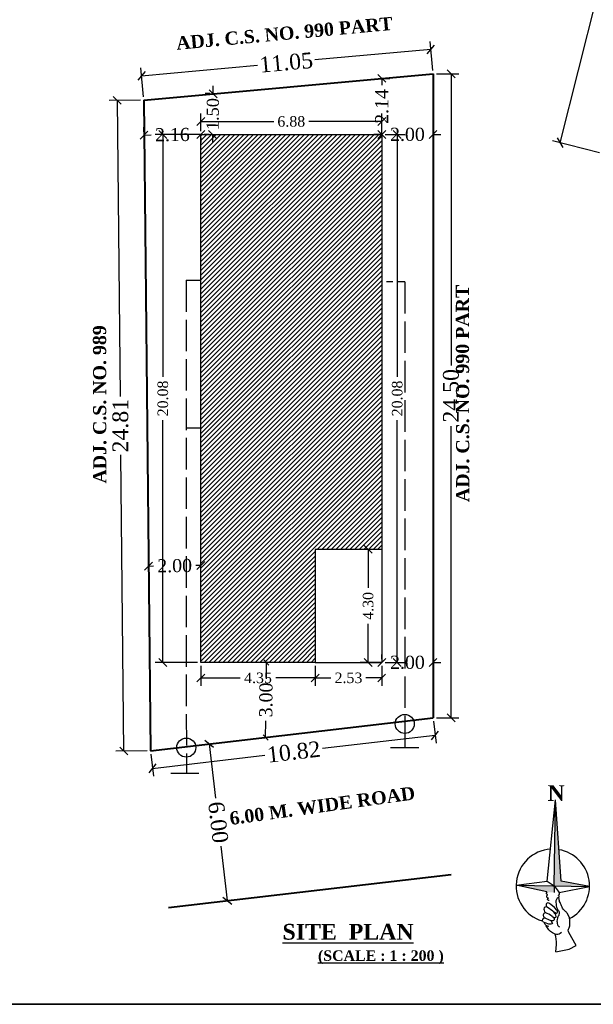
# Model space of a CAD drawing. Header units: metres. Extents: x 1481 to 1844, y -23 to 108.
# Tile 2 of 9: x 1791 to 1802, y -23 to -5. Entities that reach past the tile are written whole.
import ezdxf

# ---------------------------------------------------------------- set-up
doc = ezdxf.new("R2010")
doc.units = ezdxf.units.M
doc.header["$MEASUREMENT"] = 0
doc.linetypes.add('ACAD_ISO02W100', pattern=[15, 12, -3])
doc.linetypes.add('DASHED', pattern=[0.75, 0.5, -0.25])
doc.layers.add('Colours', color=3, linetype='Continuous')
doc.layers.add('outer-name-plate', color=7, linetype='Continuous')
doc.styles.add('FEROZ', font='times.ttf')
doc.styles.get("Standard").update_dxf_attribs({"font": 'times.ttf', "height": 0.23})
doc.dimstyles.new('Copy of Standard', dxfattribs={"dimtxt": 0.23, "dimasz": 0.15, "dimexe": 0.15, "dimexo": 0.0625, "dimgap": 0.09, "dimtad": 0, "dimzin": 0, "dimdsep": 46, "dimtxsty": 'FEROZ', "dimblk": 'OBLIQUE', "dimcen": 0.09, "dimclrd": 250, "dimclre": 251, "dimclrt": 250, "dimadec": 0, "dimazin": 0, "dimtfac": 1, "dimtix": 1, "dimtofl": 0, "dimtmove": 1, "dimatfit": 3, "dimfxl": 0.18, "dimtolj": 1, "dimtzin": 0, "dimlwe": -1, "dimarcsym": 0})

# ---------------------------------------------------------------- blocks, each defined once
blk = doc.blocks.new('_Oblique')
at = {"color": 0, "linetype": 'ByBlock', "lineweight": -2}
blk.add_line((-0.5, -0.5), (0.5, 0.5), dxfattribs=at)
blk = doc.blocks.new('*D253')
at = {"color": 251, "transparency": 16777216}
for p, q in [((1804.524, 2.787), (1803.629, 3.014)), ((1802.024, -7.088), (1801.129, -6.861))]:
    blk.add_line(p, q, dxfattribs=at)
at = {"color": 250, "lineweight": -2, "transparency": 16777216}
for p, q in [((1803.774, 2.977), (1802.665, -1.404)), ((1801.274, -6.898), (1802.384, -2.517))]:
    blk.add_line(p, q, dxfattribs=at)
at = {"color": 250, "lineweight": -2, "transparency": 16777216, "xscale": 0.15, "yscale": 0.15, "zscale": 0.15}
for p, rotation in [((1803.774, 2.977), 75.79323388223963), ((1801.274, -6.898), 255.7932338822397)]:
    blk.add_blockref('_Oblique', p, dxfattribs=dict(at, rotation=rotation))
at = {"color": 250, "transparency": 16777216, "insert": (1802.524, -1.96), "char_height": 0.23, "attachment_point": 5, "rotation": 75.7932, "style": 'FEROZ'}
blk.add_mtext('\\A1;{\\H1.3043x;20.37}', dxfattribs=at)
blk = doc.blocks.new('*D266')
at = {"color": 251, "transparency": 16777216}
for p, q in [((1794.445, -6.677), (1794.445, -6.344)), ((1797.885, -6.677), (1797.885, -6.344))]:
    blk.add_line(p, q, dxfattribs=at)
at = {"color": 250, "lineweight": -2, "transparency": 16777216}
for p, q in [((1794.445, -6.494), (1795.831, -6.494)), ((1797.885, -6.494), (1796.498, -6.494))]:
    blk.add_line(p, q, dxfattribs=at)
at = {"color": 250, "lineweight": -2, "transparency": 16777216, "xscale": 0.15, "yscale": 0.15, "zscale": 0.15, "rotation": 180.0000000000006}
blk.add_blockref('_Oblique', (1794.445, -6.494), dxfattribs=at)
at = {"color": 250, "lineweight": -2, "transparency": 16777216, "xscale": 0.15, "yscale": 0.15, "zscale": 0.15}
blk.add_blockref('_Oblique', (1797.885, -6.494), dxfattribs=at)
at = {"color": 250, "transparency": 16777216, "insert": (1796.165, -6.494), "char_height": 0.23, "attachment_point": 5, "style": 'FEROZ'}
blk.add_mtext('\\A1;{\\H0.86957x;6.88}', dxfattribs=at)
blk = doc.blocks.new('*D267')
at = {"color": 251, "transparency": 16777216}
for p, q in [((1797.947, -6.74), (1798.33, -6.74)), ((1797.947, -16.78), (1798.33, -16.78))]:
    blk.add_line(p, q, dxfattribs=at)
at = {"color": 250, "lineweight": -2, "transparency": 16777216}
for p, q in [((1798.18, -6.74), (1798.18, -11.349)), ((1798.18, -16.78), (1798.18, -12.17))]:
    blk.add_line(p, q, dxfattribs=at)
at = {"color": 250, "lineweight": -2, "transparency": 16777216, "xscale": 0.15, "yscale": 0.15, "zscale": 0.15}
for p, rotation in [((1798.18, -6.74), 90), ((1798.18, -16.78), 270)]:
    blk.add_blockref('_Oblique', p, dxfattribs=dict(at, rotation=rotation))
at = {"color": 250, "transparency": 16777216, "insert": (1798.18, -11.76), "char_height": 0.23, "attachment_point": 5, "rotation": 90, "style": 'FEROZ'}
blk.add_mtext('\\A1;{\\H0.86957x;20.08}', dxfattribs=at)
blk = doc.blocks.new('*D268')
at = {"color": 251, "transparency": 16777216}
for p, q in [((1794.445, -16.842), (1794.445, -17.225)), ((1796.62, -16.842), (1796.62, -17.225))]:
    blk.add_line(p, q, dxfattribs=at)
at = {"color": 250, "lineweight": -2, "transparency": 16777216}
for p, q in [((1794.445, -17.075), (1795.196, -17.075)), ((1796.62, -17.075), (1795.869, -17.075))]:
    blk.add_line(p, q, dxfattribs=at)
at = {"color": 250, "lineweight": -2, "transparency": 16777216, "xscale": 0.15, "yscale": 0.15, "zscale": 0.15}
for p, rotation in [((1794.445, -17.075), 179.9999999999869), ((1796.62, -17.075), 359.9999999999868)]:
    blk.add_blockref('_Oblique', p, dxfattribs=dict(at, rotation=rotation))
at = {"color": 250, "transparency": 16777216, "insert": (1795.532, -17.075), "char_height": 0.23, "attachment_point": 5, "style": 'FEROZ'}
blk.add_mtext('\\A1;{\\H0.86957x;4.35}', dxfattribs=at)
blk = doc.blocks.new('*D269')
at = {"color": 251, "transparency": 16777216}
for p, q in [((1796.62, -16.842), (1796.62, -17.225)), ((1797.884, -16.842), (1797.884, -17.225))]:
    blk.add_line(p, q, dxfattribs=at)
at = {"color": 250, "lineweight": -2, "transparency": 16777216}
for p, q in [((1796.62, -17.075), (1796.919, -17.075)), ((1797.884, -17.075), (1797.585, -17.075))]:
    blk.add_line(p, q, dxfattribs=at)
at = {"color": 250, "lineweight": -2, "transparency": 16777216, "xscale": 0.15, "yscale": 0.15, "zscale": 0.15}
for p, rotation in [((1796.62, -17.075), 179.9999999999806), ((1797.884, -17.075), 359.9999999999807)]:
    blk.add_blockref('_Oblique', p, dxfattribs=dict(at, rotation=rotation))
at = {"color": 250, "transparency": 16777216, "insert": (1797.252, -17.075), "char_height": 0.23, "attachment_point": 5, "style": 'FEROZ'}
blk.add_mtext('\\A1;{\\H0.86957x;2.53}', dxfattribs=at)
blk = doc.blocks.new('*D270')
at = {"color": 251, "transparency": 16777216}
for p, q in [((1797.821, -14.63), (1797.477, -14.63)), ((1797.821, -16.78), (1797.477, -16.78))]:
    blk.add_line(p, q, dxfattribs=at)
at = {"color": 250, "lineweight": -2, "transparency": 16777216}
for p, q in [((1797.627, -14.63), (1797.627, -15.364)), ((1797.627, -16.78), (1797.627, -16.046))]:
    blk.add_line(p, q, dxfattribs=at)
at = {"color": 250, "lineweight": -2, "transparency": 16777216, "xscale": 0.15, "yscale": 0.15, "zscale": 0.15}
for p, rotation in [((1797.627, -14.63), 90), ((1797.627, -16.78), 270)]:
    blk.add_blockref('_Oblique', p, dxfattribs=dict(at, rotation=rotation))
at = {"color": 250, "transparency": 16777216, "insert": (1797.627, -15.705), "char_height": 0.23, "attachment_point": 5, "rotation": 90, "style": 'FEROZ'}
blk.add_mtext('\\A1;{\\H0.86957x;4.30}', dxfattribs=at)
blk = doc.blocks.new('*D258')
at = {"color": 251, "transparency": 16777216}
for p, q in [((1794.382, -6.74), (1793.574, -6.74)), ((1794.382, -16.78), (1793.574, -16.78))]:
    blk.add_line(p, q, dxfattribs=at)
at = {"color": 250, "lineweight": -2, "transparency": 16777216}
for p, q in [((1793.724, -6.74), (1793.724, -11.349)), ((1793.724, -16.78), (1793.724, -12.17))]:
    blk.add_line(p, q, dxfattribs=at)
at = {"color": 250, "lineweight": -2, "transparency": 16777216, "xscale": 0.15, "yscale": 0.15, "zscale": 0.15}
for p, rotation in [((1793.724, -6.74), 90), ((1793.724, -16.78), 270)]:
    blk.add_blockref('_Oblique', p, dxfattribs=dict(at, rotation=rotation))
at = {"color": 250, "transparency": 16777216, "insert": (1793.724, -11.76), "char_height": 0.23, "attachment_point": 5, "rotation": 90, "style": 'FEROZ'}
blk.add_mtext('\\A1;{\\H0.86957x;20.08}', dxfattribs=at)
blk = doc.blocks.new('*D271')
at = {"color": 250, "lineweight": -2, "transparency": 16777216}
for p, q in [((1795.69, -16.78), (1795.687, -17.094)), ((1795.677, -18.205), (1795.68, -17.891))]:
    blk.add_line(p, q, dxfattribs=at)
at = {"color": 250, "lineweight": -2, "transparency": 16777216, "xscale": 0.1, "yscale": 0.1, "zscale": 0.1}
for p, rotation in [((1795.69, -16.78), 89.49793328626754), ((1795.677, -18.205), 269.4979332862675)]:
    blk.add_blockref('_Oblique', p, dxfattribs=dict(at, rotation=rotation))
at = {"color": 250, "transparency": 16777216, "insert": (1795.684, -17.493), "char_height": 0.23, "attachment_point": 5, "rotation": 89.4979, "style": 'FEROZ'}
blk.add_mtext('\\A1;{\\H1.087x;\\C1;3.00}', dxfattribs=at)
blk = doc.blocks.new('*D272')
at = {"color": 251, "transparency": 16777216}
for p, q in [((1794.444, -14.874), (1794.443, -14.787)), ((1793.451, -15.009), (1793.451, -15.097))]:
    blk.add_line(p, q, dxfattribs=at)
at = {"color": 250, "lineweight": -2, "transparency": 16777216}
for p, q in [((1793.45, -14.947), (1793.545, -14.946)), ((1794.445, -14.937), (1794.35, -14.938))]:
    blk.add_line(p, q, dxfattribs=at)
at = {"color": 250, "lineweight": -2, "transparency": 16777216, "xscale": 0.15, "yscale": 0.15, "zscale": 0.15}
for p, rotation in [((1793.45, -14.947), 180.5787255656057), ((1794.445, -14.937), 0.5787255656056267)]:
    blk.add_blockref('_Oblique', p, dxfattribs=dict(at, rotation=rotation))
at = {"color": 250, "transparency": 16777216, "insert": (1793.947, -14.942), "char_height": 0.23, "attachment_point": 5, "rotation": 0.5787, "style": 'FEROZ'}
blk.add_mtext('\\A1;{\\H1.087x;\\C1;2.00}', dxfattribs=at)
blk = doc.blocks.new('*D259')
at = {"color": 250, "lineweight": -2, "transparency": 16777216}
for p, q in [((1797.885, -6.74), (1797.735, -6.74)), ((1798.86, -6.74), (1799.01, -6.74))]:
    blk.add_line(p, q, dxfattribs=at)
at = {"color": 251, "transparency": 16777216}
for p, q in [((1797.885, -6.677), (1797.885, -6.59)), ((1798.86, -6.677), (1798.86, -6.59))]:
    blk.add_line(p, q, dxfattribs=at)
at = {"color": 250, "lineweight": -2, "transparency": 16777216, "xscale": 0.15, "yscale": 0.15, "zscale": 0.15}
blk.add_blockref('_Oblique', (1797.885, -6.74), dxfattribs=at)
at = {"color": 250, "lineweight": -2, "transparency": 16777216, "xscale": 0.15, "yscale": 0.15, "zscale": 0.15, "rotation": 180}
blk.add_blockref('_Oblique', (1798.86, -6.74), dxfattribs=at)
at = {"color": 250, "transparency": 16777216, "insert": (1798.373, -6.74), "char_height": 0.23, "attachment_point": 5, "style": 'FEROZ'}
blk.add_mtext('\\A1;{\\H1.087x;\\C1;2.00}', dxfattribs=at)
blk = doc.blocks.new('*D260')
at = {"color": 251, "transparency": 16777216}
for p, q in [((1793.363, -6.688), (1793.362, -6.601)), ((1794.446, -6.802), (1794.446, -6.89))]:
    blk.add_line(p, q, dxfattribs=at)
at = {"color": 250, "lineweight": -2, "transparency": 16777216}
for p, q in [((1794.445, -6.74), (1794.306, -6.741)), ((1793.364, -6.751), (1793.502, -6.749))]:
    blk.add_line(p, q, dxfattribs=at)
at = {"color": 250, "lineweight": -2, "transparency": 16777216, "xscale": 0.15, "yscale": 0.15, "zscale": 0.15}
for p, rotation in [((1793.364, -6.751), 180.5787255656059), ((1794.445, -6.74), 0.5787255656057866)]:
    blk.add_blockref('_Oblique', p, dxfattribs=dict(at, rotation=rotation))
at = {"color": 250, "transparency": 16777216, "insert": (1793.904, -6.745), "char_height": 0.23, "attachment_point": 5, "rotation": 0.5787, "style": 'FEROZ'}
blk.add_mtext('\\A1;{\\H1.087x;\\C1;2.16}', dxfattribs=at)
blk = doc.blocks.new('*D273')
at = {"color": 251, "transparency": 16777216}
for p, q in [((1794.617, -5.964), (1794.529, -5.963)), ((1794.604, -6.739), (1794.517, -6.737))]:
    blk.add_line(p, q, dxfattribs=at)
at = {"color": 250, "lineweight": -2, "transparency": 16777216}
for p, q in [((1794.679, -5.965), (1794.682, -5.815)), ((1794.666, -6.74), (1794.664, -6.89))]:
    blk.add_line(p, q, dxfattribs=at)
at = {"color": 250, "lineweight": -2, "transparency": 16777216, "xscale": 0.15, "yscale": 0.15, "zscale": 0.15}
for p, rotation in [((1794.679, -5.965), 269.0630521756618), ((1794.666, -6.74), 89.06305217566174)]:
    blk.add_blockref('_Oblique', p, dxfattribs=dict(at, rotation=rotation))
at = {"color": 250, "transparency": 16777216, "insert": (1794.673, -6.352), "char_height": 0.23, "attachment_point": 5, "rotation": 89.0631, "style": 'FEROZ'}
blk.add_mtext('\\A1;{\\C1;1.50}', dxfattribs=at)
blk = doc.blocks.new('*D274')
at = {"color": 250, "lineweight": -2, "transparency": 16777216}
for p, q in [((1797.888, -5.673), (1797.888, -5.804)), ((1797.885, -6.74), (1797.885, -6.609))]:
    blk.add_line(p, q, dxfattribs=at)
at = {"color": 251, "transparency": 16777216}
for p, q in [((1797.951, -5.674), (1798.038, -5.674)), ((1797.947, -6.74), (1798.035, -6.74))]:
    blk.add_line(p, q, dxfattribs=at)
at = {"color": 250, "lineweight": -2, "transparency": 16777216, "xscale": 0.15, "yscale": 0.15, "zscale": 0.15}
for p, rotation in [((1797.888, -5.673), 89.81311165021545), ((1797.885, -6.74), 269.8131116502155)]:
    blk.add_blockref('_Oblique', p, dxfattribs=dict(at, rotation=rotation))
at = {"color": 250, "transparency": 16777216, "insert": (1797.887, -6.207), "char_height": 0.23, "attachment_point": 5, "rotation": 89.8131, "style": 'FEROZ'}
blk.add_mtext('\\A1;{\\H1.087x;\\C1;2.14}', dxfattribs=at)
blk = doc.blocks.new('*D261')
at = {"color": 251, "transparency": 16777216}
for p, q in [((1798.868, -17.897), (1798.917, -18.318)), ((1793.493, -18.522), (1793.542, -18.943))]:
    blk.add_line(p, q, dxfattribs=at)
at = {"color": 250, "lineweight": -2, "transparency": 16777216}
for p, q in [((1798.899, -18.169), (1796.761, -18.418)), ((1793.524, -18.794), (1795.662, -18.545))]:
    blk.add_line(p, q, dxfattribs=at)
at = {"color": 250, "lineweight": -2, "transparency": 16777216, "xscale": 0.15, "yscale": 0.15, "zscale": 0.15}
for p, rotation in [((1798.899, -18.169), 6.632514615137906), ((1793.524, -18.794), 186.6325146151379)]:
    blk.add_blockref('_Oblique', p, dxfattribs=dict(at, rotation=rotation))
at = {"color": 250, "transparency": 16777216, "insert": (1796.212, -18.482), "char_height": 0.23, "attachment_point": 5, "rotation": 6.6325, "style": 'FEROZ'}
blk.add_mtext('\\A1;{\\H1.3043x;\\C1;10.82}', dxfattribs=at)
blk = doc.blocks.new('*D262')
at = {"color": 251, "transparency": 16777216}
for p, q in [((1798.855, -5.523), (1798.805, -4.973)), ((1793.355, -6.023), (1793.305, -5.473))]:
    blk.add_line(p, q, dxfattribs=at)
at = {"color": 250, "lineweight": -2, "transparency": 16777216}
for p, q in [((1798.818, -5.123), (1796.614, -5.323)), ((1793.318, -5.623), (1795.523, -5.422))]:
    blk.add_line(p, q, dxfattribs=at)
at = {"color": 250, "lineweight": -2, "transparency": 16777216, "xscale": 0.15, "yscale": 0.15, "zscale": 0.15}
for p, rotation in [((1798.818, -5.123), 5.194428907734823), ((1793.318, -5.623), 185.1944289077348)]:
    blk.add_blockref('_Oblique', p, dxfattribs=dict(at, rotation=rotation))
at = {"color": 250, "transparency": 16777216, "insert": (1796.068, -5.373), "char_height": 0.23, "attachment_point": 5, "rotation": 5.1944, "style": 'FEROZ'}
blk.add_mtext('\\A1;{\\H1.3043x;\\C1;11.05}', dxfattribs=at)
blk = doc.blocks.new('*D263')
at = {"color": 251, "transparency": 16777216}
for p, q in [((1798.923, -5.585), (1799.353, -5.585)), ((1798.923, -17.835), (1799.353, -17.835))]:
    blk.add_line(p, q, dxfattribs=at)
at = {"color": 250, "lineweight": -2, "transparency": 16777216}
for p, q in [((1799.203, -5.585), (1799.203, -11.134)), ((1799.203, -17.835), (1799.203, -12.286))]:
    blk.add_line(p, q, dxfattribs=at)
at = {"color": 250, "lineweight": -2, "transparency": 16777216, "xscale": 0.15, "yscale": 0.15, "zscale": 0.15}
for p, rotation in [((1799.203, -5.585), 90), ((1799.203, -17.835), 270)]:
    blk.add_blockref('_Oblique', p, dxfattribs=dict(at, rotation=rotation))
at = {"color": 250, "transparency": 16777216, "insert": (1799.203, -11.71), "char_height": 0.23, "attachment_point": 5, "rotation": 90, "style": 'FEROZ'}
blk.add_mtext('\\A1;{\\H1.3043x;\\C1;24.50}', dxfattribs=at)
blk = doc.blocks.new('*D264')
at = {"color": 251, "transparency": 16777216}
for p, q in [((1793.298, -6.086), (1792.705, -6.092)), ((1793.423, -18.461), (1792.83, -18.467))]:
    blk.add_line(p, q, dxfattribs=at)
at = {"color": 250, "lineweight": -2, "transparency": 16777216}
for p, q in [((1792.855, -6.09), (1792.912, -11.721)), ((1792.98, -18.465), (1792.923, -12.834))]:
    blk.add_line(p, q, dxfattribs=at)
at = {"color": 250, "lineweight": -2, "transparency": 16777216, "xscale": 0.15, "yscale": 0.15, "zscale": 0.15}
for p, rotation in [((1792.855, -6.09), 90.57872556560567), ((1792.98, -18.465), 270.5787255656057)]:
    blk.add_blockref('_Oblique', p, dxfattribs=dict(at, rotation=rotation))
at = {"color": 250, "transparency": 16777216, "insert": (1792.917, -12.278), "char_height": 0.23, "attachment_point": 5, "rotation": 90, "style": 'FEROZ'}
blk.add_mtext('\\A1;{\\H1.3043x;\\C1;24.81}', dxfattribs=at)
blk = doc.blocks.new('*D275')
at = {"color": 250, "lineweight": -2, "transparency": 16777216}
for p, q in [((1794.602, -18.33), (1794.722, -19.363)), ((1794.949, -21.31), (1794.829, -20.277))]:
    blk.add_line(p, q, dxfattribs=at)
at = {"color": 251, "transparency": 16777216}
for p, q in [((1794.664, -18.323), (1794.751, -18.313)), ((1795.011, -21.303), (1795.098, -21.293))]:
    blk.add_line(p, q, dxfattribs=at)
at = {"color": 250, "lineweight": -2, "transparency": 16777216, "xscale": 0.15, "yscale": 0.15, "zscale": 0.15}
for p, rotation in [((1794.602, -18.33), 96.63251461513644), ((1794.949, -21.31), 276.6325146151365)]:
    blk.add_blockref('_Oblique', p, dxfattribs=dict(at, rotation=rotation))
at = {"color": 250, "transparency": 16777216, "insert": (1794.775, -19.82), "char_height": 0.23, "attachment_point": 5, "rotation": 276.6325, "style": 'FEROZ'}
blk.add_mtext('\\A1;{\\H1.3043x;\\C1;6.00}', dxfattribs=at)
blk = doc.blocks.new('*D265')
at = {"color": 251, "transparency": 16777216}
for p, q in [((1797.885, -16.717), (1797.885, -16.63)), ((1798.86, -16.717), (1798.86, -16.63))]:
    blk.add_line(p, q, dxfattribs=at)
at = {"color": 250, "lineweight": -2, "transparency": 16777216}
for p, q in [((1797.885, -16.78), (1797.735, -16.78)), ((1798.86, -16.78), (1799.01, -16.78))]:
    blk.add_line(p, q, dxfattribs=at)
at = {"color": 250, "lineweight": -2, "transparency": 16777216, "xscale": 0.15, "yscale": 0.15, "zscale": 0.15}
blk.add_blockref('_Oblique', (1797.885, -16.78), dxfattribs=at)
at = {"color": 250, "lineweight": -2, "transparency": 16777216, "xscale": 0.15, "yscale": 0.15, "zscale": 0.15, "rotation": 180}
blk.add_blockref('_Oblique', (1798.86, -16.78), dxfattribs=at)
at = {"color": 250, "transparency": 16777216, "insert": (1798.373, -16.78), "char_height": 0.23, "attachment_point": 5, "style": 'FEROZ'}
blk.add_mtext('\\A1;{\\H1.087x;\\C1;2.00}', dxfattribs=at)

msp = doc.modelspace()

# ---------------------------------------------------------------- hatches: boundary and pattern name
h = msp.add_hatch()
h.set_pattern_fill('ANSI31', color=248, scale=0.5)
h.set_pattern_definition([(45, (312.8461, 0.88978), (-0.0441941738, 0.0441941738), [])])
h.paths.add_polyline_path([(1797.885, -6.74), (1794.445, -6.74), (1794.445, -16.78), (1796.62, -16.78), (1796.62, -14.63), (1797.884, -14.63)])
at = {"layer": 'Colours'}
h = msp.add_hatch(color=218, dxfattribs=at)
h.paths.add_polyline_path([(1801.162, -21.027), (1800.44, -21.015), (1801.021, -21.144), (1801.023, -21.147), (1801.027, -21.153), (1801.16, -21.155)])
h.paths.add_polyline_path([(1801.189, -19.39), (1801.162, -21.027), (1801.835, -21.038), (1801.296, -20.942)])

# ---------------------------------------------------------------- linework, layer by layer
at = {"color": 1, "lineweight": 40, "ltscale": 0.25}
for p, q in [((1793.36, -6.085), (1798.86, -5.585)), ((1798.86, -5.585), (1798.86, -17.835)), ((1793.36, -6.085), (1793.485, -18.46)), ((1793.485, -18.46), (1798.86, -17.835)), ((1793.832, -21.44), (1799.207, -20.815))]:
    msp.add_line(p, q, dxfattribs=at)
at = {"color": 1, "linetype": 'ACAD_ISO02W100', "ltscale": 0.05}
for p, q in [((1794.163, -9.512), (1794.17, -18.884)), ((1794.163, -9.512), (1794.445, -9.512)), ((1794.165, -12.318), (1794.445, -12.318)), ((1793.874, -18.884), (1794.41, -18.884))]:
    msp.add_line(p, q, dxfattribs=at)
at = {"color": 3, "linetype": 'DASHED', "ltscale": 0.25}
msp.add_line((1798.322, -9.545), (1797.884, -9.545), dxfattribs=at)
at = {"color": 3, "linetype": 'ACAD_ISO02W100', "ltscale": 0.05}
for p, q in [((1798.322, -9.545), (1798.322, -18.401)), ((1798.59, -18.401), (1798.054, -18.401))]:
    msp.add_line(p, q, dxfattribs=at)
at = {"color": 5}
for p in [(1797.884, -14.63), (1796.62, -16.78)]:
    msp.add_line(p, (1797.884, -16.78), dxfattribs=at)
for p, q in [((1801.194, -22.283), (1801.451, -22.232)), ((1801.451, -22.232), (1801.581, -22.161))]:
    msp.add_line(p, q)
at = {"color": 5, "lineweight": 40, "ltscale": 0.25}
msp.add_line((1780.095, -23.274), (1844.013, -23.281), dxfattribs=at)
at = {"color": 5}
msp.add_lwpolyline([(1794.445, -6.74), (1797.885, -6.74), (1797.884, -14.63), (1796.62, -14.63), (1796.62, -16.78), (1794.445, -16.78), (1794.445, -6.74)], dxfattribs=at)
at = {"color": 3, "ltscale": 0.05}
msp.add_circle((1798.322, -17.949), 0.181, dxfattribs=at)
at = {"color": 1, "ltscale": 0.05}
msp.add_circle((1794.169, -18.399), 0.181, dxfattribs=at)
at = {"layer": 'outer-name-plate'}
msp.add_line((1801.194, -22.283), (1801.205, -22.146), dxfattribs=at)
for points in [[(1800.44, -21.015), (1801.032, -20.937), (1801.189, -19.39)], [(1801.162, -21.027), (1801.189, -19.39)], [(1801.835, -21.038), (1801.296, -20.942), (1801.189, -19.39)], [(1801.032, -20.937), (1801.162, -21.027)], [(1800.44, -21.015), (1801.835, -21.038)], [(1801.162, -21.027), (1801.16, -21.155)], [(1801.162, -21.027), (1801.261, -21.152)]]:
    msp.add_lwpolyline(points, dxfattribs=at)
for points in [[(1801.067, -21.308), (1801.057, -21.306), (1801.05, -21.302), (1801.041, -21.297, -0.402769), (1801.038, -21.286, 0.11137), (1801.042, -21.275, -0.421481), (1801.048, -21.269, 0.983804), (1801.049, -21.261, -0.20685), (1801.03, -21.25, -0.105702), (1801.021, -21.231, -0.276381), (1801.029, -21.208, -0.262947), (1801.035, -21.207), (1801.037, -21.203), (1801.037, -21.198), (1801.029, -21.191), (1801.022, -21.186, -0.555864), (1801.027, -21.153), (1801.023, -21.147), (1801.021, -21.144), (1800.44, -21.015)], [(1801.25, -21.257, 0.097659), (1801.258, -21.239, 0.276381), (1801.251, -21.215, 0.262947), (1801.246, -21.214), (1801.244, -21.21), (1801.244, -21.206), (1801.252, -21.199), (1801.259, -21.194, 0.555864), (1801.255, -21.161), (1801.259, -21.155), (1801.261, -21.152), (1801.835, -21.038)], [(1801.581, -22.161), (1801.441, -21.918, -0.294324), (1801.446, -21.83), (1801.458, -21.789), (1801.462, -21.733, 0.17468), (1801.409, -21.547, 0.073567), (1801.369, -21.505, -0.142154), (1801.314, -21.431, 0.041124), (1801.275, -21.345, -0.144574), (1801.258, -21.275, 0.77173), (1801.22, -21.262), (1801.205, -21.286, 0.199472), (1801.195, -21.338), (1801.198, -21.379, 0.138633), (1801.234, -21.486, 0.010818), (1801.251, -21.509, -0.231168), (1801.259, -21.551), (1801.253, -21.583, -0.171444), (1801.241, -21.603, 0.219511), (1801.226, -21.635), (1801.219, -21.673, 0.137648), (1801.229, -21.77, 0.177659), (1801.264, -21.809, 1.297533)], [(1801.123, -21.61), (1801.151, -21.623), (1801.172, -21.63, 0.534612), (1801.2, -21.609, 0.122082), (1801.187, -21.569, 0.085613), (1801.139, -21.512), (1801.029, -21.431, 0.335775), (1800.99, -21.431, 0.225198), (1800.969, -21.472, 0.12605), (1800.978, -21.514, 0.075295), (1800.995, -21.537, 1.11588)], [(1801.139, -21.512), (1801.182, -21.536), (1801.2, -21.545, 0.33619), (1801.217, -21.541, 0.255302), (1801.224, -21.51, 0.099858), (1801.214, -21.492), (1801.172, -21.443), (1801.101, -21.384, 0.056525), (1801.06, -21.357, 0.482306), (1801.009, -21.38, 0.247987), (1801.02, -21.426, 0.712788)], [(1801.101, -21.686), (1801.143, -21.687, 0.676748), (1801.161, -21.643, 0.030057), (1801.123, -21.61, 0.071487), (1800.995, -21.537), (1800.977, -21.549), (1800.965, -21.557, 0.340844), (1800.959, -21.607, -0.093233), (1800.967, -21.64, 0.816061)], [(1801.064, -21.803), (1801.035, -21.796, -0.214469), (1800.994, -21.766, 0.04138), (1800.974, -21.737, -4.212241)], [(1801.3, -21.915), (1801.277, -21.932, -0.249031), (1801.182, -21.946, -0.042273), (1801.13, -21.921, -0.083588), (1801.06, -21.864, -0.087554), (1801.014, -21.787, -1.70341)]]:
    msp.add_lwpolyline(points, format="xyb", dxfattribs=at)
msp.add_lwpolyline([(1801.133, -21.742), (1801.121, -21.751), (1801.1, -21.759), (1801.062, -21.756), (1800.995, -21.734), (1800.96, -21.716, -0.43537), (1800.946, -21.666, -0.06344), (1800.967, -21.64, -0.472033), (1800.996, -21.643), (1801.058, -21.671), (1801.101, -21.686)], format="xyb", close=True, dxfattribs=at)
for centre, radius, start, end in [((1801.137, -21.029), 0.698, 93.6195, 253.046), ((1801.137, -21.029), 0.698, 297.1496, 80.3068), ((1800.689, -22.104), 0.518, 355.3937, 17.8022)]:
    msp.add_arc(centre, radius, start, end, dxfattribs=at)

# ---------------------------------------------------------------- texts
at = {"lineweight": 25, "char_height": 0.25, "attachment_point": 1}
for s, insert, width, rotation in [('\\pi0.71002,t0.71002;{\\fTimes New Roman|b1|i0|c0|p18;ADJ. C.S. NO. 990 PART}', (1793.258, -4.948), 5.45274, 5.2882), ('\\pi0.64112,t0.64112;{\\fTimes New Roman|b1|i0|c0|p18;ADJ. C.S. NO. 990 PART}', (1799.301, -14.373), 5.31494, 90.1074), ('\\pi1.0751,t1.0751;{\\fTimes New Roman|b1|i0|c0|p18;ADJ. C.S. NO. 989 }', (1792.401, -14.454), 5.08355, 90.1074), ('\\pt0;{\\fTimes New Roman|b1|i0|c0|p18;6.00 M. WIDE ROAD}', (1794.976, -19.625), 3.62066, 7.9333)]:
    msp.add_mtext(s, dxfattribs=dict(at, insert=insert, width=width, rotation=rotation))
at = {"lineweight": 25, "attachment_point": 1}
for s, insert, char_height, width in [('{\\fTimes New Roman|b1|i0|c0|p18;\\C1;N}', (1801.038, -19.114), 0.3, 0.29581), ('{\\fTimes New Roman|b1|i0|c0|p18;\\L(SCALE : 1 : 200 )}', (1796.672, -22.255), 0.2, 2.59008)]:
    msp.add_mtext(s, dxfattribs=dict(at, insert=insert, char_height=char_height, width=width))
at = {"color": 7, "lineweight": 25, "insert": (1795.998, -21.752), "char_height": 0.3, "width": 2.64883, "attachment_point": 1}
msp.add_mtext('{\\fTimes New Roman|b1|i0|c0|p18;\\LSITE  PLAN}', dxfattribs=at)

# ---------------------------------------------------------------- dimensions: what is measured, and where the dimension line sits
at = {"color": 2}
for p1, p2, distance, text, picture, middle in [((1804.584, 2.772), (1802.084, -7.103), -0.835, '{\\H1.3043x;20.37}', '*D253', (1802.524, -1.96)), ((1798.86, -17.835), (1793.485, -18.46), 0.336, '{\\H1.3043x;\\C1;10.82}', '*D261', (1796.212, -18.482))]:
    dim = msp.add_aligned_dim(p1=p1, p2=p2, distance=distance, text=text, dimstyle='Copy of Standard', dxfattribs=at)
    dim.commit()
    dim.dimension.update_dxf_attribs({"geometry": picture, "text_midpoint": middle})
at = {"color": 1}
for p1, p2, distance, text, picture, middle in [((1798.86, -5.585), (1793.36, -6.085), -0.464, '{\\H1.3043x;\\C1;11.05}', '*D262', (1796.068, -5.373)), ((1797.885, -6.74), (1797.888, -5.673), 0, '{\\H1.087x;\\C1;2.14}', '*D274', (1797.887, -6.207)), ((1798.86, -5.585), (1798.86, -17.835), 0.343, '{\\H1.3043x;\\C1;24.50}', '*D263', (1799.203, -11.71)), ((1794.666, -6.74), (1794.679, -5.965), 0, '{\\C1;1.50}', '*D273', (1794.673, -6.352)), ((1797.885, -6.74), (1794.445, -6.74), -0.246, '{\\H0.86957x;6.88}', '*D266', (1796.165, -6.494)), ((1794.445, -6.74), (1793.364, -6.751), 0, '{\\H1.087x;\\C1;2.16}', '*D260', (1793.904, -6.745)), ((1794.445, -16.78), (1794.445, -6.74), 0.721, '{\\H0.86957x;20.08}', '*D258', (1793.724, -11.76)), ((1797.885, -6.74), (1798.86, -6.74), 0, '{\\H1.087x;\\C1;2.00}', '*D259', (1798.373, -6.74)), ((1797.885, -6.74), (1797.885, -16.78), 0.295, '{\\H0.86957x;20.08}', '*D267', (1798.18, -11.76)), ((1797.884, -16.78), (1797.884, -14.63), 0.256, '{\\H0.86957x;4.30}', '*D270', (1797.627, -15.705)), ((1794.445, -14.937), (1793.45, -14.947), 0, '{\\H1.087x;\\C1;2.00}', '*D272', (1793.947, -14.942)), ((1796.62, -16.78), (1794.445, -16.78), 0.295, '{\\H0.86957x;4.35}', '*D268', (1795.532, -17.075)), ((1797.884, -16.78), (1796.62, -16.78), 0.295, '{\\H0.86957x;2.53}', '*D269', (1797.252, -17.075)), ((1794.602, -18.33), (1794.949, -21.31), 0, '{\\H1.3043x;\\C1;6.00}', '*D275', (1794.775, -19.82))]:
    dim = msp.add_aligned_dim(p1=p1, p2=p2, distance=distance, text=text, dimstyle='Copy of Standard', dxfattribs=at)
    dim.commit()
    dim.dimension.update_dxf_attribs({"geometry": picture, "text_midpoint": middle})
dim = msp.add_aligned_dim(p1=(1793.485, -18.46), p2=(1793.36, -6.085), distance=0.506, text='{\\H1.3043x;\\C1;24.81}', dimstyle='Copy of Standard', dxfattribs=at)
dim.commit()
dim.dimension.update_dxf_attribs({"geometry": '*D264', "text_midpoint": (1792.917, -12.278), "text_rotation": 90})
at = {"color": 3}
dim = msp.add_aligned_dim(p1=(1797.885, -16.78), p2=(1798.86, -16.78), distance=0, text='{\\H1.087x;\\C1;2.00}', dimstyle='Copy of Standard', dxfattribs=at)
dim.commit()
dim.dimension.update_dxf_attribs({"geometry": '*D265', "text_midpoint": (1798.373, -16.78)})
at = {"color": 1}
dim = msp.add_aligned_dim(p1=(1795.69, -16.78), p2=(1795.677, -18.205), distance=0, text='{\\H1.087x;\\C1;3.00}', dimstyle='Copy of Standard', override={"dimasz": 0.1, "dimexe": 0, "dimexo": 0, "dimblk1": 'Oblique', "dimblk2": 'Oblique', "dimsah": 1, "dimdle": 0}, dxfattribs=at)
dim.commit()
dim.dimension.update_dxf_attribs({"geometry": '*D271', "text_midpoint": (1795.684, -17.493)})

doc.saveas('drawing.dxf')
